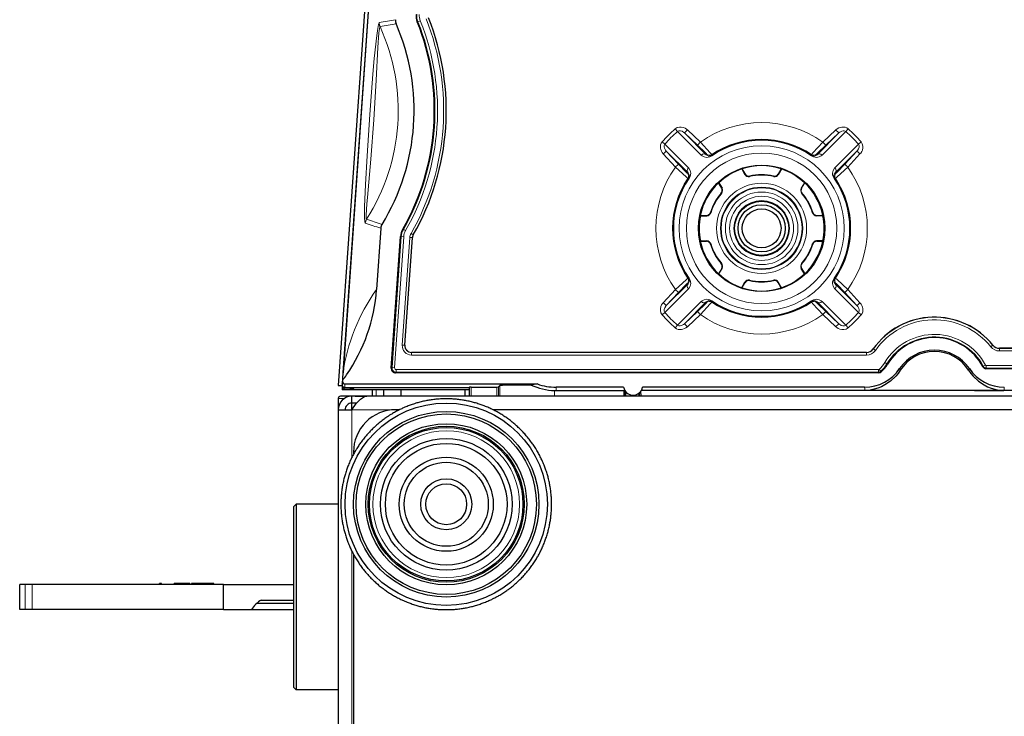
# Model space of a CAD drawing. Extents: x -37 to 413, y -59 to 570.
# Tile 4 of 8: x -37 to 80, y 402 to 485. Entities that reach past the tile are written whole.
import ezdxf

# ---------------------------------------------------------------- set-up
doc = ezdxf.new("R2010")
doc.units = 0

msp = doc.modelspace()

# ---------------------------------------------------------------- linework, layer by layer
at = {"color": 7, "lineweight": 30}
for p, q in [((5.670746, 498.645081), (1.757309, 442.679474)), ((5.670624, 498.62442), (1.758636, 442.679382)), ((4.598282, 489.91449), (1.189346, 441.164215)), ((49.091248, 466.871704), (49.069794, 466.848724)), ((49.069794, 466.848724), (49.44191, 466.205444)), ((49.091248, 466.871704), (49.456268, 466.238464)), ((53.751663, 466.871704), (53.386642, 466.238464)), ((53.773117, 466.848724), (53.401016, 466.205444)), ((53.751663, 466.871704), (53.773117, 466.848724)), ((46.313416, 465.213654), (46.343597, 465.221436)), ((46.689865, 464.561615), (46.313416, 465.213654)), ((46.343597, 465.221436), (46.72525, 464.558167)), ((56.499313, 465.221436), (56.117661, 464.558167)), ((56.153046, 464.561615), (56.52951, 465.213654)), ((56.52951, 465.213654), (56.499313, 465.221436)), ((44.145996, 461.341492), (44.155075, 461.311462)), ((44.145996, 461.341492), (44.879135, 461.341492)), ((44.155075, 461.311462), (44.900497, 461.312561)), ((58.687836, 461.311462), (57.942413, 461.312561)), ((57.963776, 461.341492), (58.69693, 461.341492)), ((58.69693, 461.341492), (58.687836, 461.311462)), ((6.247025, 459.824951), (5.740143, 452.576202)), ((7.491562, 443.21698), (8.585022, 458.854462)), ((9.103943, 445.955139), (9.99556, 458.705963)), ((44.145996, 458.282013), (44.155075, 458.312073)), ((44.145996, 458.282013), (44.879135, 458.282013)), ((44.155075, 458.312073), (44.900497, 458.310944)), ((58.687836, 458.312073), (57.942413, 458.310944)), ((57.963776, 458.282013), (58.69693, 458.282013)), ((58.69693, 458.282013), (58.687836, 458.312073)), ((46.689865, 455.06192), (46.313416, 454.409882)), ((46.313416, 454.409882), (46.343597, 454.402069)), ((46.343597, 454.402069), (46.72525, 455.065369)), ((56.499313, 454.402069), (56.117661, 455.065369)), ((56.153046, 455.06192), (56.52951, 454.409882)), ((56.52951, 454.409882), (56.499313, 454.402069)), ((49.069794, 452.77478), (49.44191, 453.41806)), ((49.091248, 452.751831), (49.456268, 453.38504)), ((53.751663, 452.751831), (53.386642, 453.38504)), ((53.773117, 452.77478), (53.401016, 453.41806)), ((49.091248, 452.751831), (49.069794, 452.77478)), ((53.751663, 452.751831), (53.773117, 452.77478)), ((24.45903, 445.099579), (9.90184, 445.099579)), ((24.490982, 445.099579), (24.45903, 445.099579)), ((63.843872, 445.099579), (24.490982, 445.099579)), ((332.708954, 445.583313), (79.63839, 445.583313)), ((334.322937, 443.165833), (78.024445, 443.165833)), ((1.757309, 442.679474), (1.659683, 441.283264)), ((65.332962, 442.682129), (7.990326, 442.682129)), ((1.189346, 441.164215), (1.654373, 441.164215)), ((1.660446, 441.27533), (1.653015, 441.169067)), ((1.656738, 441.096558), (1.666473, 440.817566)), ((1.659103, 441.275024), (1.658981, 441.273071)), ((1.659546, 441.281311), (1.659134, 441.275421)), ((1.666473, 440.817566), (1.671829, 440.664215)), ((16.711929, 440.664215), (1.671829, 440.664215)), ((2.575073, 440.848907), (1.951569, 440.848907)), ((1.958405, 440.954468), (3.165421, 440.954468)), ((1.99324, 441.364166), (4.956146, 441.364166)), ((3.101425, 440.954468), (3.078629, 440.88327)), ((3.165421, 440.954468), (3.360016, 440.921783)), ((3.360138, 440.921753), (16.711945, 440.921753)), ((4.956146, 441.364166), (24.818176, 441.364166)), ((5.20369, 440.664185), (5.20369, 439.897247)), ((6.604584, 439.896942), (6.604584, 440.663971)), ((8.604584, 440.663971), (8.604584, 439.896912)), ((16.204361, 440.663879), (16.204361, 439.896851)), ((16.711945, 440.971924), (16.76088, 440.996399)), ((16.711945, 440.971924), (16.711945, 439.897217)), ((16.960846, 440.998108), (16.76088, 440.996399)), ((16.960846, 440.998108), (20.001678, 440.998108)), ((20.001678, 440.998108), (20.201187, 440.999756)), ((20.20166, 440.999847), (20.378418, 441.176605)), ((26.833466, 440.583557), (27.03392, 440.580688)), ((35.042343, 440.974854), (27.03392, 440.974854)), ((27.03392, 440.580688), (35.072113, 440.582031)), ((35.072113, 440.582031), (35.191513, 440.582703)), ((63.638321, 440.974854), (37.305176, 440.974854)), ((76.66391, 440.592529), (63.692703, 440.592529)), ((76.66391, 440.592529), (80.1548, 440.592529)), ((1.204346, 439.647247), (1.204346, 438.335114)), ((2.803894, 439.897247), (1.45874, 439.897247)), ((2.804337, 439.097229), (2.804337, 439.897247)), ((14.604324, 439.897247), (2.804337, 439.897247)), ((3.184952, 439.897003), (3.20433, 439.897247)), ((3.20433, 439.897247), (4.584122, 439.897247)), ((407.824097, 439.897247), (4.584564, 439.897247)), ((1.20433, 438.297241), (2.804337, 438.297241)), ((1.20433, 438.297241), (1.20433, -2.502758)), ((3.397736, 439.097229), (2.804337, 439.097229)), ((2.814331, 439.050323), (2.814331, 439.096771)), ((2.814331, 438.311951), (2.814331, 439.050323)), ((8.453903, 438.297211), (8.004578, 438.297211)), ((206.204575, 438.297211), (19.555237, 438.297211)), ((3.004578, 433.297211), (3.004578, 433.034393)), ((-4.095642, 426.797241), (-3.795639, 427.097229)), ((-4.095642, 426.797241), (-4.095642, 421.227081)), ((-3.795639, 427.097229), (-3.795639, 421.370911)), ((1.204361, 427.097229), (-3.795639, 427.097229)), ((-4.095642, 421.227081), (-4.095642, 405.397247)), ((-3.795639, 421.370911), (-3.795639, 405.097229)), ((3.004578, 421.160034), (3.004578, 248.554077)), ((-35.936783, 417.597229), (-36.595642, 417.597229)), ((-36.595642, 414.597229), (-36.595642, 417.597229)), ((-35.109222, 417.597229), (-35.936783, 417.597229)), ((-12.426041, 417.597229), (-35.109222, 417.597229)), ((-21.517822, 417.597229), (-28.072357, 417.597229)), ((-20.020645, 417.597229), (-20.020645, 417.697235)), ((-19.770645, 417.697235), (-20.020645, 417.697235)), ((-19.770645, 417.597229), (-20.020645, 417.597229)), ((-19.770645, 417.597229), (-19.770645, 417.697235)), ((-18.259125, 417.597229), (-18.259125, 417.697235)), ((-17.589111, 417.697235), (-18.259125, 417.697235)), ((-17.589111, 417.597229), (-18.259125, 417.597229)), ((-17.589111, 417.697235), (-17.708847, 417.697235)), ((-17.589111, 417.597229), (-17.589111, 417.697235)), ((-17.411118, 417.697235), (-17.589111, 417.697235)), ((-17.411118, 417.597229), (-17.589111, 417.597229)), ((-17.401031, 417.697235), (-17.411423, 417.697235)), ((-17.411118, 417.597229), (-17.411118, 417.697235)), ((-17.401031, 417.597229), (-17.411118, 417.597229)), ((-17.401031, 417.597229), (-17.401031, 417.697235)), ((-17.302032, 417.697235), (-17.40097, 417.697235)), ((-17.302032, 417.597229), (-17.40097, 417.597229)), ((-17.302032, 417.597229), (-17.302032, 417.697235)), ((-17.167267, 417.697235), (-17.301956, 417.697235)), ((-17.167267, 417.597229), (-17.301956, 417.597229)), ((-17.167267, 417.597229), (-17.167267, 417.697235)), ((-16.947144, 417.697235), (-17.166977, 417.697235)), ((-16.947144, 417.597229), (-17.166977, 417.597229)), ((-16.629623, 417.697235), (-16.947021, 417.697235)), ((-16.629623, 417.597229), (-16.947021, 417.597229)), ((-16.629623, 417.597229), (-16.629623, 417.697235)), ((-16.407654, 417.697235), (-16.629623, 417.697235)), ((-16.407654, 417.597229), (-16.629623, 417.597229)), ((-16.407654, 417.597229), (-16.407654, 417.697235)), ((-16.217422, 417.597229), (-16.217422, 417.697235)), ((-15.06102, 417.697235), (-16.217422, 417.697235)), ((-15.06102, 417.597229), (-16.217422, 417.597229)), ((-15.06102, 417.597229), (-15.06102, 417.697235)), ((-14.934311, 417.697235), (-15.06102, 417.697235)), ((-14.934311, 417.597229), (-15.06102, 417.597229)), ((-14.934311, 417.597229), (-14.934311, 417.697235)), ((-13.945358, 417.697235), (-14.934311, 417.697235)), ((-13.945358, 417.597229), (-14.934311, 417.597229)), ((-14.318436, 417.697235), (-14.549896, 417.697235)), ((-13.945358, 417.597229), (-13.945358, 417.697235)), ((-13.633347, 417.697235), (-13.945358, 417.697235)), ((-13.633347, 417.597229), (-13.945358, 417.597229)), ((-13.633347, 417.597229), (-13.633347, 417.697235)), ((-13.565704, 417.697235), (-13.633347, 417.697235)), ((-13.565704, 417.597229), (-13.633347, 417.597229)), ((-13.565704, 417.597229), (-13.565704, 417.697235)), ((-12.426041, 417.597229), (-4.095642, 417.597229)), ((-12.426041, 414.597229), (-12.426041, 417.597229)), ((-8.441635, 415.38208), (-4.095642, 415.38208)), ((-7.930496, 415.732849), (-4.095642, 415.732849)), ((-35.936783, 414.597229), (-36.595642, 414.597229)), ((-35.109222, 414.597229), (-35.936783, 414.597229)), ((-12.426041, 414.597229), (-35.109222, 414.597229)), ((-12.426041, 414.597229), (-9.095642, 414.597229)), ((-9.095642, 414.597229), (-4.095642, 414.597229)), ((-4.095642, 405.397247), (-3.795639, 405.097229)), ((1.204361, 405.097229), (-3.795639, 405.097229))]:
    msp.add_line(p, q, dxfattribs=at)
at = {"color": 7, "lineweight": 15}
for p, q in [((10.644516, 484.314392), (10.564804, 484.30072)), ((10.64473, 484.314423), (10.925278, 484.424469)), ((41.159195, 471.606018), (41.437744, 471.285889)), ((44.234665, 468.503357), (41.437744, 471.285889)), ((42.264786, 471.123047), (43.807983, 469.669281)), ((44.853378, 468.533539), (42.264786, 471.123047)), ((42.606689, 471.479889), (44.149811, 470.026062)), ((57.989532, 468.533539), (60.578125, 471.123047)), ((58.608246, 468.503357), (61.405167, 471.285889)), ((60.236221, 471.479889), (58.6931, 470.026062)), ((60.578125, 471.123047), (59.034927, 469.669281)), ((61.683731, 471.606018), (61.405167, 471.285889)), ((39.627197, 470.074036), (39.947342, 469.795471)), ((42.729874, 466.998535), (39.947327, 469.795471)), ((60.113052, 466.998535), (62.895584, 469.795471)), ((63.215729, 470.074036), (62.895584, 469.795471)), ((39.753326, 468.626526), (41.207169, 467.083405)), ((40.110184, 468.968445), (41.563934, 467.425232)), ((42.699677, 466.379852), (40.110184, 468.968445)), ((44.853378, 468.533539), (44.894104, 468.613129)), ((45.467682, 468.462006), (45.515701, 468.560883)), ((45.467896, 468.4617), (45.505646, 468.40683)), ((45.51535, 468.560822), (45.509598, 468.564545)), ((57.375244, 468.462006), (57.327209, 468.560883)), ((57.327576, 468.560822), (57.333313, 468.564545)), ((57.375031, 468.4617), (57.337265, 468.40683)), ((57.989532, 468.533539), (57.948822, 468.613129)), ((60.143234, 466.379852), (62.732727, 468.968445)), ((62.732727, 468.968445), (61.278976, 467.425232)), ((63.0896, 468.626526), (61.635757, 467.083405)), ((42.699677, 466.379852), (42.620087, 466.339111)), ((49.44191, 466.205444), (49.456268, 466.238464)), ((53.401016, 466.205444), (53.386642, 466.238464)), ((60.143234, 466.379852), (60.222839, 466.339111)), ((42.672379, 465.717865), (42.668671, 465.723602)), ((42.77121, 465.765533), (42.672333, 465.717529)), ((42.82637, 465.72757), (42.77121, 465.765533)), ((49.988617, 465.968872), (50.001205, 466.000885)), ((52.854309, 465.968872), (52.841721, 466.000885)), ((60.016541, 465.72757), (60.071701, 465.765533)), ((60.071701, 465.765533), (60.170593, 465.717529)), ((60.170532, 465.717865), (60.17424, 465.723602)), ((46.667587, 463.978729), (46.633835, 463.983246)), ((46.72525, 464.558167), (46.689865, 464.561615)), ((56.117661, 464.558167), (56.153046, 464.561615)), ((56.175339, 463.978729), (56.209076, 463.983246)), ((45.378006, 461.666382), (45.356613, 461.693298)), ((57.464905, 461.666382), (57.486298, 461.693298)), ((44.900497, 461.312561), (44.879135, 461.341492)), ((57.942413, 461.312561), (57.963776, 461.341492)), ((8.921951, 459.685547), (8.845291, 459.710083)), ((8.922134, 459.685486), (9.184875, 459.536469)), ((9.829086, 459.199585), (10.086899, 459.05072)), ((10.086899, 459.05072), (10.098984, 459.046997)), ((7.576309, 443.29599), (8.662277, 458.830994)), ((7.878006, 443.276001), (8.964157, 458.81015)), ((8.662277, 458.830994), (8.585022, 458.854462)), ((8.662491, 458.830963), (8.964157, 458.81012)), ((8.793961, 445.964478), (9.686813, 458.730652)), ((9.090698, 445.94278), (9.983429, 458.709656)), ((9.686813, 458.730621), (9.98317, 458.709686)), ((9.983429, 458.709656), (9.99556, 458.705963)), ((44.900497, 458.310944), (44.879135, 458.282013)), ((45.378006, 457.957123), (45.356613, 457.930206)), ((57.464905, 457.957123), (57.486298, 457.930206)), ((57.942413, 458.310944), (57.963776, 458.282013)), ((46.667587, 455.644775), (46.633835, 455.640289)), ((56.175339, 455.644775), (56.209076, 455.640289)), ((46.72525, 455.065369), (46.689865, 455.06192)), ((56.117661, 455.065369), (56.153046, 455.06192)), ((42.699677, 453.243683), (40.110184, 450.65509)), ((42.699677, 453.243683), (42.620087, 453.284393)), ((42.672379, 453.90564), (42.668671, 453.899902)), ((42.77121, 453.857971), (42.672333, 453.906006)), ((42.82637, 453.895935), (42.77121, 453.857971)), ((49.44191, 453.41806), (49.456268, 453.38504)), ((49.988617, 453.654663), (50.001205, 453.62262)), ((52.854309, 453.654663), (52.841721, 453.62262)), ((53.401016, 453.41806), (53.386642, 453.38504)), ((60.016541, 453.895935), (60.071701, 453.857971)), ((60.071701, 453.857971), (60.170593, 453.906006)), ((60.143234, 453.243683), (60.222839, 453.284393)), ((60.143234, 453.243683), (62.732727, 450.65509)), ((60.170532, 453.90564), (60.17424, 453.899902)), ((39.753326, 450.996979), (41.207169, 452.5401)), ((42.729874, 452.624969), (39.947327, 449.828033)), ((40.110184, 450.65509), (41.563934, 452.198273)), ((60.113052, 452.624969), (62.895584, 449.828033)), ((62.732727, 450.65509), (61.278976, 452.198273)), ((63.0896, 450.996979), (61.635757, 452.5401)), ((44.234665, 451.120148), (41.437744, 448.337616)), ((44.853378, 451.089966), (42.264786, 448.500488)), ((44.853378, 451.089966), (44.894104, 451.010376)), ((45.467682, 451.161499), (45.515701, 451.062622)), ((45.467896, 451.161835), (45.505646, 451.216675)), ((45.515335, 451.062683), (45.509598, 451.05899)), ((57.375244, 451.161499), (57.327209, 451.062622)), ((57.327576, 451.062683), (57.333313, 451.05899)), ((57.375031, 451.161835), (57.337265, 451.216675)), ((57.989532, 451.089966), (57.948822, 451.010376)), ((57.989532, 451.089966), (60.578125, 448.500488)), ((58.608246, 451.120148), (61.405167, 448.337616)), ((39.627197, 449.5495), (39.947327, 449.828033)), ((42.264786, 448.500488), (43.807983, 449.954224)), ((60.578125, 448.500488), (59.034927, 449.954224)), ((63.215714, 449.5495), (62.895584, 449.828033)), ((42.606689, 448.143616), (44.149811, 449.597473)), ((60.236221, 448.143616), (58.6931, 449.597473)), ((41.159195, 448.017487), (41.437744, 448.337646)), ((61.683716, 448.017487), (61.405167, 448.337616)), ((8.793961, 445.964478), (9.090439, 445.94281)), ((9.090698, 445.94278), (9.103943, 445.955139)), ((9.888626, 445.08725), (9.90184, 445.099579)), ((9.888626, 445.08725), (23.919388, 445.08725)), ((9.890991, 444.788177), (9.888626, 445.086975)), ((23.919312, 445.08725), (24.45903, 445.08725)), ((24.45903, 445.08725), (63.85025, 445.087219)), ((63.85025, 445.087219), (63.843872, 445.099579)), ((63.848633, 444.789307), (63.850235, 445.086975)), ((64.666473, 445.509674), (64.659714, 445.521484)), ((64.909592, 445.338379), (64.666489, 445.509674)), ((78.616959, 445.757935), (78.853088, 445.944641)), ((78.853088, 445.944641), (78.859344, 445.956482)), ((79.630196, 445.272217), (79.632431, 445.570709)), ((79.630196, 445.272217), (332.71228, 445.271179)), ((79.632484, 445.570984), (79.63839, 445.583313)), ((79.632484, 445.570984), (332.714844, 445.570984)), ((9.890976, 444.788269), (23.921646, 444.788544)), ((23.921585, 444.788513), (24.461273, 444.788513)), ((24.461288, 444.788574), (63.848618, 444.789276)), ((66.288361, 443.737152), (66.029099, 443.892609)), ((7.491562, 443.21698), (7.576309, 443.29599)), ((7.576508, 443.296021), (7.878006, 443.276001)), ((7.990326, 442.682129), (8.075058, 442.761139)), ((20.758118, 442.760254), (8.075058, 442.761139)), ((8.075104, 442.761353), (8.077499, 443.062073)), ((20.760376, 443.061523), (8.077499, 443.062073)), ((65.303452, 442.759247), (20.758057, 442.760254)), ((65.301773, 443.061249), (20.760345, 443.061523)), ((65.303406, 442.75946), (65.301773, 443.061249)), ((65.303452, 442.759247), (65.332962, 442.682129)), ((65.571594, 442.862732), (65.368835, 443.087097)), ((65.571732, 442.862579), (65.598709, 442.783142)), ((66.354752, 443.69751), (66.288513, 443.73703)), ((67.780685, 443.17572), (67.874435, 442.992798)), ((75.973068, 442.992798), (76.066818, 443.17572)), ((77.718201, 443.455994), (77.669968, 443.380524)), ((77.718369, 443.456116), (77.980881, 443.598114)), ((78.071426, 443.243713), (78.024445, 443.165833)), ((334.26181, 443.563049), (78.069183, 443.545044)), ((78.071365, 443.243896), (78.069183, 443.545044)), ((334.264435, 443.262909), (78.071426, 443.243713)), ((1.665604, 441.325134), (1.659683, 441.283264)), ((1.680679, 441.020691), (1.666473, 440.817566)), ((1.958405, 440.954468), (1.958817, 440.960449)), ((2.575073, 440.848907), (2.582458, 440.954468)), ((3.078629, 440.88327), (3.083603, 440.954468)), ((3.360016, 440.921783), (16.711945, 440.921783)), ((5.70369, 440.664185), (5.70369, 439.897247)), ((16.76088, 440.996399), (16.76088, 439.897217)), ((16.960846, 440.998108), (16.960846, 439.897217)), ((20.001678, 440.998108), (20.001678, 439.897217)), ((20.20166, 440.999847), (20.20166, 439.897217)), ((20.378418, 441.176605), (20.378357, 439.897186)), ((26.833466, 440.583557), (26.834045, 439.897217)), ((27.03392, 440.974854), (27.03392, 440.580688)), ((35.072113, 440.582031), (35.062332, 439.897247)), ((35.196701, 440.57428), (35.191864, 439.897247)), ((35.323059, 440.406952), (35.323059, 439.897217)), ((36.989822, 439.896576), (36.985962, 440.366638)), ((37.110718, 439.89679), (37.1008, 440.500275)), ((1.945831, 439.647247), (1.204346, 439.647247)), ((36.870483, 440.265869), (36.870483, 439.897217)), ((8.453918, 438.297241), (2.804337, 438.297241)), ((2.804337, 438.297241), (2.804337, 432.6474)), ((392.853912, 438.297241), (19.555222, 438.297241)), ((2.804337, 421.547028), (2.804337, 43.247425)), ((-35.936783, 417.597229), (-35.936783, 414.597229)), ((-35.109222, 417.597229), (-35.109222, 414.597229)), ((-16.947144, 417.597229), (-16.947144, 417.697235))]:
    msp.add_line(p, q, dxfattribs=at)
for points in [[(6.063736, 484.211975), (6.058151, 484.209961), (6.046585, 484.19989), (6.0345, 484.181824), (5.967697, 483.976166), (5.878296, 483.509918), (5.75946, 482.669403), (5.473267, 479.96701), (5.307953, 478.086182), (4.941177, 473.314148), (4.611984, 468.409332), (4.42038, 465.00177), (4.320724, 462.377899)], [(6.151093, 483.728821), (6.145889, 483.726898), (6.135406, 483.716248), (6.124863, 483.696533), (6.072662, 483.474182), (6.014969, 483.000153), (5.89212, 481.244049), (5.703445, 477.377594), (5.435425, 472.690613), (5.0625, 467.993011), (4.649414, 463.45752), (4.588455, 462.705688)], [(41.159195, 471.606018), (41.392288, 471.751282), (41.682938, 471.822693), (41.890732, 471.819977), (42.134155, 471.765747), (42.330856, 471.67981), (42.494583, 471.574463), (42.606689, 471.479889)], [(41.437744, 471.285889), (41.58931, 471.361725), (41.796722, 471.3685), (41.979385, 471.314636), (42.195892, 471.183228), (42.264786, 471.123047)], [(60.236221, 471.479889), (60.394989, 471.608063), (60.567459, 471.70813), (60.754654, 471.780212), (60.916763, 471.815491), (61.12883, 471.824921), (61.314362, 471.796906), (61.514771, 471.721039), (61.683731, 471.606018)], [(60.578125, 471.123047), (60.694107, 471.218689), (60.920822, 471.336975), (61.09053, 471.373718), (61.227463, 471.367401), (61.405167, 471.285889)], [(39.753326, 468.626526), (39.625153, 468.785309), (39.52507, 468.957764), (39.453018, 469.144958), (39.417725, 469.307068), (39.40831, 469.519135), (39.436325, 469.704651), (39.512192, 469.90506), (39.627197, 470.074036)], [(40.110184, 468.968445), (40.014542, 469.084412), (39.896255, 469.311127), (39.859497, 469.480835), (39.865814, 469.617767), (39.947342, 469.795471)], [(44.894104, 468.613129), (44.868744, 468.6427), (44.754227, 468.760162), (43.807983, 469.669281)], [(45.509598, 468.564545), (45.477036, 468.605072), (45.334534, 468.766174), (44.149811, 470.026062)], [(57.333313, 468.564545), (57.365891, 468.605072), (57.508331, 468.766113), (58.6931, 470.026062)], [(57.948822, 468.613129), (57.974182, 468.642731), (58.088638, 468.760101), (59.034927, 469.669281)], [(62.895584, 469.795471), (62.971405, 469.643921), (62.978195, 469.436493), (62.924347, 469.253845), (62.792923, 469.037323), (62.732727, 468.968445)], [(63.215714, 470.074036), (63.360962, 469.840942), (63.432388, 469.550293), (63.429688, 469.342499), (63.375443, 469.09906), (63.28952, 468.902374), (63.184174, 468.738647), (63.0896, 468.626526)], [(45.505646, 468.40683), (45.25679, 468.280029), (45.064133, 468.232544), (44.898392, 468.222198), (44.60054, 468.275208), (44.368195, 468.392548), (44.234665, 468.503326)], [(57.337265, 468.40683), (57.586121, 468.280029), (57.778778, 468.232544), (57.944519, 468.222198), (58.242386, 468.275208), (58.474716, 468.392548), (58.608246, 468.503326)], [(42.620087, 466.339111), (42.5905, 466.364471), (42.473099, 466.478943), (41.563934, 467.425232)], [(60.222839, 466.339111), (60.252411, 466.364471), (60.369858, 466.479004), (61.278976, 467.425232)], [(42.668671, 465.723602), (42.628143, 465.756195), (42.467102, 465.898621), (41.207169, 467.083405)], [(42.82637, 465.72757), (42.953186, 465.97644), (43.000656, 466.169098), (43.011017, 466.334778), (42.988754, 466.522919), (42.939117, 466.682739), (42.781891, 466.941864), (42.729874, 466.998535)], [(60.016541, 465.72757), (59.889725, 465.97644), (59.842255, 466.169098), (59.831894, 466.334778), (59.854172, 466.522919), (59.903793, 466.682739), (60.06102, 466.941864), (60.113037, 466.998535)], [(60.17424, 465.723602), (60.214767, 465.756195), (60.37587, 465.898682), (61.635757, 467.083405)], [(4.588455, 462.705688), (4.512665, 461.384644), (4.522079, 460.983429), (4.533646, 460.92276), (4.541046, 460.903931), (4.5495, 460.893066), (4.554108, 460.890656)], [(4.320724, 462.377899), (4.315857, 461.087524), (4.347809, 460.5867), (4.375473, 460.458679), (4.391647, 460.430145), (4.400375, 460.424347)], [(42.668671, 453.899902), (42.628143, 453.86734), (42.467041, 453.724823), (41.207169, 452.5401)], [(42.620087, 453.284393), (42.590515, 453.259033), (42.473068, 453.144531), (41.563934, 452.198273)], [(42.82637, 453.895935), (42.953186, 453.647095), (43.000656, 453.454407), (43.011017, 453.288727), (42.988754, 453.100616), (42.939117, 452.940765), (42.781891, 452.681671), (42.729874, 452.624969)], [(60.016541, 453.895935), (59.889725, 453.647095), (59.842255, 453.454407), (59.831894, 453.288727), (59.854172, 453.100616), (59.903793, 452.940765), (60.06102, 452.681671), (60.113037, 452.624969)], [(60.17424, 453.899902), (60.214783, 453.86731), (60.375809, 453.724884), (61.635757, 452.5401)], [(60.222839, 453.284393), (60.252411, 453.259033), (60.369812, 453.144562), (61.278992, 452.198273)], [(39.627197, 449.5495), (39.481949, 449.782593), (39.410522, 450.073242), (39.413239, 450.281036), (39.467468, 450.524445), (39.553406, 450.721161), (39.658752, 450.884888), (39.753326, 450.996979)], [(44.894104, 451.010376), (44.868744, 450.980804), (44.754272, 450.863403), (43.807983, 449.954224)], [(45.509598, 451.05899), (45.47702, 451.018433), (45.334595, 450.857391), (44.149811, 449.597473)], [(45.505646, 451.216675), (45.25679, 451.343475), (45.064133, 451.390961), (44.898392, 451.401337), (44.60054, 451.348297), (44.368195, 451.230957), (44.234665, 451.120178)], [(57.333313, 451.05899), (57.365891, 451.018463), (57.508377, 450.85733), (58.6931, 449.597473)], [(57.337265, 451.216675), (57.586121, 451.343475), (57.778778, 451.390961), (57.944519, 451.401337), (58.242386, 451.348297), (58.474716, 451.230957), (58.608246, 451.120178)], [(57.948822, 451.010376), (57.974167, 450.980804), (58.088684, 450.863373), (59.034927, 449.954224)], [(63.0896, 450.996979), (63.217773, 450.838226), (63.317841, 450.665741), (63.389893, 450.478546), (63.425186, 450.316467), (63.434601, 450.10437), (63.406601, 449.918854), (63.330719, 449.718445), (63.215714, 449.5495)], [(39.947342, 449.828033), (39.871506, 449.979614), (39.864731, 450.187012), (39.918579, 450.36969), (40.050003, 450.586182), (40.110184, 450.65509)], [(62.732727, 450.65509), (62.828384, 450.539124), (62.946671, 450.312378), (62.983414, 450.14267), (62.977097, 450.005737), (62.895584, 449.828033)], [(42.606689, 448.143616), (42.447922, 448.015442), (42.275452, 447.915375), (42.088257, 447.843323), (41.926163, 447.808014), (41.714081, 447.798615), (41.528564, 447.826599), (41.328156, 447.902496), (41.159195, 448.017487)], [(42.264786, 448.500488), (42.148819, 448.404846), (41.922089, 448.28656), (41.752396, 448.249786), (41.615448, 448.256104), (41.437744, 448.337646)], [(61.683731, 448.017487), (61.450623, 447.872253), (61.159973, 447.800812), (60.952179, 447.803528), (60.708755, 447.857758), (60.51207, 447.943695), (60.348328, 448.049042), (60.236221, 448.143616)], [(61.405167, 448.337646), (61.253601, 448.26181), (61.046188, 448.255035), (60.863525, 448.308868), (60.647018, 448.440308), (60.578125, 448.500488)]]:
    msp.add_lwpolyline(points, dxfattribs=at)
at = {"color": 7, "lineweight": 30}
for points in [[(67.874451, 442.992798), (67.615295, 442.618408), (67.333389, 442.277924), (66.71521, 441.696045), (66.042114, 441.240723), (65.626373, 441.029358), (65.19754, 440.858398), (64.754929, 440.727448), (64.287399, 440.636414), (63.692703, 440.592529)], [(75.973068, 442.992798), (76.232208, 442.618408), (76.51413, 442.277924), (77.132294, 441.696045), (77.805389, 441.240723), (78.221146, 441.029358), (78.649963, 440.858398), (79.09259, 440.727448), (79.560104, 440.636414), (80.1548, 440.592529)], [(24.080002, 441.227295), (20.686691, 441.193359), (20.416687, 441.182281), (20.383942, 441.178497), (20.379456, 441.177216), (20.378418, 441.176605)], [(2.804337, 438.297241), (3.33905, 439.024445), (3.620377, 439.352264), (3.839081, 439.563385), (4.065063, 439.732056), (4.321686, 439.854401), (4.584564, 439.897247)]]:
    msp.add_lwpolyline(points, dxfattribs=at)
at = {"color": 7, "lineweight": 15}
for centre, radius in [((51.421463, 459.811768), 9.788679), ((51.421463, 459.811768), 8.922654), ((51.421463, 459.811768), 5.339708), ((51.421463, 459.811768), 4.883305), ((51.421463, 459.811768), 4.804325), ((51.421463, 459.811768), 4.304344), ((51.421463, 459.811768), 3.795656), ((51.421463, 459.811768), 3.295675), ((14.004578, 427.097229), 8.703852)]:
    msp.add_circle(centre, radius, dxfattribs=at)
at = {"color": 7, "lineweight": 30}
for centre, radius in [((51.421463, 459.811768), 7.5), ((51.421463, 459.811768), 3.208368), ((51.421463, 459.811768), 2.79995), ((51.421463, 459.811768), 2.3), ((14.004578, 427.097229), 12), ((14.004578, 427.097229), 11), ((14.004578, 427.097229), 10.7), ((14.004578, 427.097229), 9.55), ((14.004578, 427.097229), 9.25), ((14.004578, 427.097229), 9.1), ((14.004578, 427.097229), 7.807051), ((14.004578, 427.097229), 7.213933), ((14.004578, 427.097229), 5.582068), ((14.004578, 427.097229), 4.983998), ((14.004578, 427.097229), 3.024181), ((14.004578, 427.097229), 2.422575)]:
    msp.add_circle(centre, radius, dxfattribs=at)
at = {"color": 7, "lineweight": 15}
for centre, radius, start, end in [((-15.684372, 473.780762), 29.68388, 330.249076, 21.751), ((12.501511, 485.05722), 2.000041, 175.998347, 201.802082), ((12.503632, 485.055847), 1.69995, 175.999112, 201.803393), ((-15.684311, 473.780762), 23.99476, 327.506458, 24.493675), ((7.063904, 484.143311), 1.002521, 176.071977, 204.42176), ((44.21579, 273.050781), 214.58014, 99.723159, 100.241564), ((42.347229, 293.755951), 193.390406, 100.213512, 100.787453), ((-15.687714, 473.781464), 28.360714, 330.196804, 21.801457), ((-15.68132, 473.780151), 28.656775, 330.195346, 21.804513), ((-15.677612, 473.779419), 29.379628, 330.247378, 21.754281), ((51.421463, 459.811768), 12.538288, 54.552622, 125.44738), ((51.421463, 459.811768), 15.633901, 131.026729, 138.973258), ((51.421463, 459.811768), 15.209537, 131.026729, 138.973258), ((29.234161, 483.89447), 18.246349, 315.576935, 317.127524), ((73.608765, 483.89447), 18.246349, 222.872478, 224.423067), ((51.421463, 459.811768), 15.209537, 41.026747, 48.973273), ((51.421463, 459.811768), 15.633901, 41.026747, 48.973273), ((30.712982, 482.502808), 18.335778, 315.579178, 317.121831), ((51.421463, 459.811768), 10.501156, 55.461198, 124.538801), ((51.421463, 459.811768), 10.434187, 55.461198, 124.538801), ((51.421463, 459.811768), 10.555816, 55.98023, 124.019775), ((72.132446, 482.505096), 18.339181, 222.878106, 224.420472), ((27.338776, 481.999084), 18.246352, 312.872388, 314.422978), ((45.202499, 468.849091), 0.469705, 222.107742, 304.413311), ((45.232147, 468.974121), 0.494642, 226.879695, 304.113644), ((45.23764, 468.975342), 0.499153, 226.515537, 303.858444), ((57.605286, 468.975342), 0.499153, 236.141582, 313.484458), ((57.610764, 468.974121), 0.494642, 235.886351, 313.120303), ((57.640411, 468.849091), 0.469705, 235.586684, 317.892263), ((75.50415, 481.999084), 18.246352, 225.577028, 227.127617), ((28.728134, 480.522766), 18.339185, 312.878023, 314.420385), ((74.112488, 480.520264), 18.335782, 225.579268, 227.121921), ((51.421463, 459.811768), 12.538288, 144.552607, 215.447393), ((42.257874, 465.995575), 0.499153, 326.141577, 43.484369), ((42.259094, 466.001068), 0.494642, 325.88635, 43.12022), ((42.384125, 466.030701), 0.469705, 325.586679, 47.892166), ((60.458786, 466.030701), 0.469705, 132.107839, 214.413316), ((60.585037, 465.995575), 0.499153, 136.515619, 213.858445), ((60.583832, 466.001068), 0.494642, 136.879778, 214.113648), ((51.421463, 459.811768), 12.538288, 324.552602, 35.447394), ((51.421463, 459.811768), 10.555816, 145.980226, 214.019774), ((51.421463, 459.811768), 10.501156, 145.461186, 214.538814), ((51.421463, 459.811768), 10.434187, 145.461186, 214.538814), ((51.421463, 459.811768), 10.434187, 325.461192, 34.538808), ((51.421463, 459.811768), 10.501156, 325.461192, 34.538808), ((51.421463, 459.811768), 10.555816, 325.980221, 34.019779), ((5.40036, 460.35318), 1.00252, 147.578367, 175.928174), ((71.567673, 664.218079), 214.577076, 251.75857, 252.276982), ((66.843369, 643.997437), 193.411581, 251.212722, 251.786595), ((10.657471, 458.691467), 2.000064, 150.196707, 176.000315), ((10.659943, 458.691528), 1.699927, 150.195696, 175.999795), ((10.783752, 458.6539), 1.099609, 150.247865, 175.999058), ((10.781097, 458.6539), 0.799626, 150.245584, 176.001202), ((42.257874, 453.62793), 0.499153, 316.515621, 33.85845), ((42.259094, 453.622437), 0.494642, 316.87978, 34.11365), ((42.384125, 453.592804), 0.469705, 312.107834, 34.413321), ((60.458786, 453.592804), 0.469705, 145.586684, 227.892161), ((60.585037, 453.62793), 0.499153, 146.141583, 223.484367), ((60.583832, 453.622437), 0.494642, 145.886352, 223.120222), ((28.730453, 439.103241), 18.335786, 45.579328, 47.121977), ((74.114792, 439.100739), 18.339185, 132.878024, 134.42039), ((27.338776, 437.62442), 18.246352, 45.577026, 47.127612), ((45.202499, 450.774445), 0.469705, 55.586689, 137.892258), ((45.232147, 450.649384), 0.494642, 55.886356, 133.120305), ((45.23764, 450.648163), 0.499153, 56.141583, 133.484463), ((51.421463, 459.811768), 10.501156, 235.461199, 304.538802), ((51.421463, 459.811768), 10.434187, 235.461199, 304.538802), ((51.421463, 459.811768), 10.555816, 235.980225, 304.01977), ((57.605286, 450.648163), 0.499153, 46.515531, 123.858446), ((57.610764, 450.649384), 0.494642, 46.879697, 124.113649), ((57.640411, 450.774445), 0.469705, 42.107737, 124.413316), ((75.50415, 437.62442), 18.246352, 132.872383, 134.422972), ((51.421463, 459.811768), 15.209537, 221.026742, 228.973271), ((30.710464, 437.118408), 18.339181, 42.878111, 44.420477), ((72.129944, 437.120728), 18.335778, 135.579173, 137.121826), ((51.421463, 459.811768), 15.209537, 311.026727, 318.973253), ((51.421463, 459.811768), 15.633901, 221.026742, 228.973271), ((51.421463, 459.811768), 12.538288, 234.55262, 305.447378), ((51.421463, 459.811768), 15.633901, 311.026727, 318.973253), ((71.923828, 440.376801), 8.889066, 38.782798, 144.729618), ((71.921356, 440.378296), 8.588924, 38.780469, 144.72455), ((29.234161, 435.729065), 18.246349, 42.872476, 44.423065), ((73.608765, 435.729065), 18.246349, 135.576933, 137.127522), ((71.92189, 440.378082), 6.861379, 27.988216, 149.187765), ((71.924194, 440.376526), 6.561538, 27.990284, 149.192833), ((9.890778, 445.887695), 1.099495, 175.995219, 270.014006), ((9.888245, 445.88678), 0.799511, 175.983799, 270.026724), ((63.848709, 446.088654), 1.299349, 269.996849, 324.730986), ((63.850372, 446.086761), 0.999542, 269.99342, 324.73378), ((79.63028, 446.572083), 1.29987, 218.779828, 269.996248), ((79.632515, 446.570679), 0.999721, 218.772083, 269.998345), ((63.014496, 445.690216), 3.50987, 312.127173, 329.191988), ((8.075104, 443.261139), 0.500021, 176.00388, 269.994117), ((8.077515, 443.262054), 0.199988, 176.000301, 269.99717), ((65.301773, 443.161255), 0.099983, 269.998925, 312.124704), ((65.303436, 443.159271), 0.400015, 270.002074, 312.12357), ((63.016388, 445.688171), 3.8097, 312.124721, 329.192404), ((78.071426, 443.643707), 0.400009, 207.989304, 269.999239), ((78.069183, 443.64505), 0.100003, 207.993443, 270.002989), ((1.958786, 441.260406), 0.299967, 175.629913, 270.006746), ((-1.122589, 441.420624), 3.116036, 351.506211, 358.961968), ((78.295815, 442.864563), 14.778805, 187.346287, 188.843464), ((65.551804, 442.864532), 14.778689, 351.156529, 352.653723)]:
    msp.add_arc(centre, radius, start, end, dxfattribs=at)
at = {"color": 7, "lineweight": 30}
for centre, radius, start, end in [((-15.68425, 473.780762), 29.696116, 330.254308, 21.745827), ((12.421204, 485.044708), 1.999925, 176.000069, 201.839593), ((-15.684311, 473.780762), 25.878715, 328.543577, 23.456558), ((8.970901, 484.478943), 0.997494, 175.999085, 203.457542), ((-15.684311, 473.780762), 28.278715, 330.160533, 21.839603), ((51.421463, 459.811768), 7.434548, 71.733939, 108.266059), ((51.421463, 459.811768), 7.419525, 108.478936, 133.187705), ((49.874985, 466.45636), 0.500546, 210.086582, 283.119978), ((49.889374, 466.488129), 0.499904, 209.960388, 282.925844), ((51.421463, 459.811768), 6.321627, 76.899611, 103.100387), ((51.421463, 459.811768), 6.35, 77.075748, 102.92425), ((52.953537, 466.488129), 0.499904, 257.074158, 330.039614), ((52.967926, 466.45636), 0.500546, 256.880024, 329.913416), ((51.421463, 459.811768), 7.419525, 46.812289, 71.521062), ((51.421463, 459.811768), 7.434548, 133.398526, 168.125912), ((51.421463, 459.811768), 7.434548, 11.874088, 46.601476), ((51.421463, 459.811768), 6.35, 138.934203, 162.764173), ((51.421463, 459.811768), 6.321627, 138.764104, 162.939681), ((46.256943, 464.311646), 0.499906, 318.932777, 30.001527), ((46.29126, 464.308807), 0.500549, 318.745541, 29.879468), ((56.551651, 464.308807), 0.500549, 150.120537, 221.254461), ((56.585983, 464.311646), 0.499906, 149.998467, 221.067218), ((51.421463, 459.811768), 6.321627, 17.060324, 41.235901), ((51.421463, 459.811768), 6.35, 17.235824, 41.065795), ((44.87915, 461.8414), 0.499905, 269.998454, 342.765751), ((44.899414, 461.81308), 0.500547, 270.124259, 342.959096), ((57.943512, 461.81308), 0.500547, 197.040907, 269.875736), ((57.96376, 461.8414), 0.499905, 197.234242, 270.001548), ((7.242081, 459.755402), 0.997494, 148.542599, 176.001052), ((51.421463, 459.811768), 7.419525, 168.338563, 191.661437), ((51.421463, 459.811768), 7.419525, 348.338563, 11.661437), ((10.580078, 458.714966), 1.999925, 150.160534, 176.000069), ((10.793396, 458.650177), 0.799786, 150.254463, 175.999536), ((51.421463, 459.811768), 7.434548, 191.874088, 226.601474), ((44.87915, 457.782104), 0.499905, 17.234249, 90.001546), ((44.899414, 457.810425), 0.500547, 17.040904, 89.875741), ((51.421463, 459.811768), 6.35, 197.235827, 221.065797), ((51.421463, 459.811768), 6.321627, 197.060319, 221.235896), ((51.421463, 459.811768), 6.321627, 318.764099, 342.939676), ((51.421463, 459.811768), 6.35, 318.934205, 342.764176), ((51.421463, 459.811768), 7.434548, 313.398524, 348.125912), ((57.943512, 457.810425), 0.500547, 90.124264, 162.959093), ((57.96376, 457.782104), 0.499905, 89.998452, 162.765758), ((46.256943, 455.311859), 0.499906, 329.998473, 41.067223), ((46.29126, 455.314697), 0.500549, 330.120532, 41.254459), ((56.551651, 455.314697), 0.500549, 138.745539, 209.879463), ((56.585983, 455.311859), 0.499906, 138.932782, 210.001533), ((51.421463, 459.811768), 7.419525, 226.812295, 251.521064), ((51.421463, 459.811768), 7.419525, 288.478938, 313.187711), ((49.874985, 453.167145), 0.500546, 76.880022, 149.913418), ((49.889374, 453.135376), 0.499904, 77.074156, 150.039612), ((51.421463, 459.811768), 6.321627, 256.899613, 283.100389), ((51.421463, 459.811768), 6.35, 257.07575, 282.924252), ((52.953537, 453.135376), 0.499904, 29.960386, 102.925842), ((52.967926, 453.167145), 0.500546, 30.086584, 103.119976), ((-14.537292, 454.004486), 20.328055, 325.334898, 355.970905), ((51.421463, 459.811768), 7.434548, 251.733941, 288.266061), ((71.923782, 440.376831), 8.901371, 38.816576, 144.692572), ((71.923782, 440.376862), 6.483888, 27.597168, 149.193543), ((9.901688, 445.899292), 0.799695, 175.995492, 270.010946), ((63.843903, 446.099274), 0.999686, 269.998345, 324.693181), ((71.923752, 440.37677), 4.999917, 34.041984, 145.958014), ((71.915344, 440.432648), 4.784573, 89.89938, 147.643118), ((71.932159, 440.432617), 4.784578, 32.356908, 90.100591), ((79.638428, 446.58316), 0.999848, 218.812641, 269.997907), ((7.990311, 443.182098), 0.49997, 175.998867, 270.001193), ((63.638107, 445.973907), 4.999055, 270.002531, 325.96221), ((65.332962, 443.082092), 0.399986, 270.000079, 311.634307), ((63.016541, 445.688019), 3.88661, 311.634385, 329.193555), ((80.209404, 445.973907), 4.999055, 214.037792, 269.997463), ((78.02446, 443.565857), 0.400003, 207.599096, 269.998536), ((-1.31012, 441.732971), 3.003873, 352.195889, 358.836731), ((1.993256, 441.664185), 0.300007, 178.510874, 269.998208), ((1.993286, 441.664185), 0.300039, 143.28517, 178.51101), ((-14.585846, 454.029297), 20.382414, 323.283468, 325.355085), ((1.951172, 441.147827), 0.29887, 175.924636, 270.075478), ((1.958405, 441.254486), 0.300004, 176.449755, 269.998263), ((28.13623, 421.419647), 20.218686, 99.445478, 101.573082), ((27.038528, 447.671173), 7.090584, 245.339156, 268.342816), ((27.03392, 447.474854), 6.5, 250.06926, 269.999997), ((36.173752, 441.180786), 1.15, 190.315275, 349.684719), ((47.516586, -212635.171875), 213075.75735, 89.980543, 90.002789), ((1.456314, 439.644592), 0.252337, 89.448745, 179.399604), ((2.804337, 438.297241), 1.6, 90.000003, 180.000005), ((14.004929, 427.095917), 12.50135, 103.854133, 106.145866), ((14.004929, 427.095917), 12.50135, 103.854133, 106.145866), ((14.004578, 427.097229), 12.5, 101.14599, 103.85401), ((14.004669, 427.096649), 12.500576, 98.854059, 101.145935), ((14.004669, 427.096649), 12.500576, 98.854059, 101.145935), ((14.004578, 427.097229), 12.5, 96.145991, 98.854011), ((14.004608, 427.096893), 12.500335, 93.854039, 96.145957), ((14.004608, 427.096893), 12.500335, 93.854039, 96.145957), ((14.004578, 427.097229), 12.5, 91.145992, 93.854005), ((14.004578, 427.097046), 12.500173, 88.85402, 91.145978), ((14.004578, 427.097046), 12.500173, 88.85402, 91.145978), ((14.004578, 427.097229), 12.5, 86.145993, 88.854006), ((14.004547, 427.096893), 12.500335, 83.854034, 86.145959), ((14.004547, 427.096893), 12.500335, 83.854034, 86.145959), ((14.004578, 427.097229), 12.5, 81.145994, 83.854007), ((14.004471, 427.096649), 12.500576, 78.854056, 81.145933), ((14.004471, 427.096649), 12.500576, 78.854056, 81.145933), ((14.004578, 427.097229), 12.5, 76.145995, 78.854008), ((14.004227, 427.095917), 12.501354, 73.854132, 76.145865), ((14.004227, 427.095917), 12.501354, 73.854132, 76.145865), ((2.804337, 438.297241), 0.8, 90.000003, 180.000005), ((3.210007, 437.412354), 1.685032, 91.383491, 103.580304), ((8.004578, 433.297211), 5, 90.000003, 180.000005), ((14.005035, 427.096436), 12.500905, 118.854143, 121.145959), ((14.004578, 427.097229), 12.5, 118.854007, 121.145986), ((14.004578, 427.097229), 12.5, 116.145987, 118.854007), ((14.005661, 427.09491), 12.502568, 113.854247, 116.145755), ((14.005661, 427.09491), 12.502568, 113.854247, 116.145755), ((14.004578, 427.097229), 12.5, 111.145988, 113.854008), ((14.005234, 427.095428), 12.501901, 108.85418, 111.145817), ((14.005234, 427.095428), 12.501901, 108.85418, 111.145817), ((14.004578, 427.097229), 12.5, 106.145989, 108.854009), ((14.004578, 427.097229), 12.5, 71.145989, 73.854009), ((14.003922, 427.095428), 12.501907, 68.854181, 71.145819), ((14.003922, 427.095428), 12.501907, 68.854181, 71.145819), ((14.004578, 427.097229), 12.5, 66.14599, 68.85401), ((14.003494, 427.094879), 12.502578, 63.854243, 66.145751), ((14.003494, 427.094879), 12.502578, 63.854243, 66.145751), ((14.004578, 427.097229), 12.5, 61.145991, 63.854011), ((14.003357, 427.095154), 12.502415, 58.854183, 61.145725), ((14.003357, 427.095154), 12.502415, 58.854183, 61.145725), ((14.004578, 427.097229), 12.5, 126.145985, 128.854005), ((14.007126, 427.093597), 12.504448, 123.854429, 126.145589), ((14.004578, 427.097229), 12.5, 123.854006, 126.145985), ((14.004578, 427.097229), 12.5, 121.145986, 123.854006), ((14.004578, 427.097229), 12.5, 56.145992, 58.854005), ((14.002747, 427.094635), 12.503174, 53.854225, 56.145627), ((14.002747, 427.094635), 12.503174, 53.854225, 56.145627), ((14.004578, 427.097229), 12.5, 51.14599, 53.85401), ((14.004578, 427.097229), 12.5, 136.145997, 138.854003), ((14.004578, 427.097229), 12.5, 133.854004, 136.145997), ((14.009491, 427.092316), 12.506943, 133.854632, 136.145341), ((14.004578, 427.097229), 12.5, 131.145984, 133.854004), ((14.00827, 427.092834), 12.505742, 128.854551, 131.145492), ((14.004578, 427.097229), 12.5, 128.854005, 131.145984), ((14.001907, 427.094086), 12.504129, 48.85427, 51.145498), ((14.001907, 427.094086), 12.504129, 48.85427, 51.145498), ((14.004578, 427.097229), 12.5, 46.145991, 48.854011), ((13.999664, 427.092316), 12.506943, 43.85463, 46.145342), ((13.999664, 427.092316), 12.506943, 43.85463, 46.145342), ((14.004578, 427.097229), 12.5, 41.145992, 43.854008), ((14.004578, 427.097229), 12.5, 141.145996, 143.854002), ((14.007721, 427.094543), 12.504129, 138.854262, 141.145504), ((14.004578, 427.097229), 12.5, 138.854003, 141.145996), ((14.000259, 427.093597), 12.505632, 38.854535, 41.145486), ((14.000259, 427.093597), 12.505632, 38.854535, 41.145486), ((14.004578, 427.097229), 12.5, 36.145993, 38.854009), ((14.004578, 427.097229), 12.5, 148.854015, 151.145994), ((14.007523, 427.09552), 12.503397, 148.854315, 151.145666), ((14.004578, 427.097229), 12.5, 146.145995, 148.854015), ((14.008179, 427.094696), 12.504404, 143.854398, 146.145571), ((14.004578, 427.097229), 12.5, 143.854002, 146.145995), ((14.000992, 427.094727), 12.50438, 33.854413, 36.145597), ((14.000992, 427.094727), 12.50438, 33.854413, 36.145597), ((14.004578, 427.097229), 12.5, 31.14599, 33.854007), ((14.001648, 427.095551), 12.50338, 28.854322, 31.145687), ((14.001648, 427.095551), 12.50338, 28.854322, 31.145687), ((14.006912, 427.09613), 12.502578, 153.854246, 156.145747), ((14.004578, 427.097229), 12.5, 153.854014, 156.145993), ((14.004578, 427.097229), 12.5, 151.145994, 153.854014), ((14.004578, 427.097229), 12.5, 26.145991, 28.854008), ((14.002243, 427.09613), 12.502568, 23.854244, 26.145758), ((14.002243, 427.09613), 12.502568, 23.854244, 26.145758), ((14.004578, 427.097229), 12.5, 161.145992, 163.854012), ((14.006363, 427.096588), 12.501907, 158.854176, 161.145814), ((14.004578, 427.097229), 12.5, 158.854013, 161.145992), ((14.004578, 427.097229), 12.5, 156.145993, 158.854013), ((14.004578, 427.097229), 12.5, 21.145991, 23.854007), ((14.002792, 427.096588), 12.501901, 18.854182, 21.145818), ((14.002792, 427.096588), 12.501901, 18.854182, 21.145818), ((14.004578, 427.097229), 12.5, 16.145992, 18.854008), ((14.004578, 427.097229), 12.5, 166.145991, 168.854011), ((14.004578, 427.097229), 12.5, 163.854012, 166.145991), ((14.00589, 427.096893), 12.501354, 163.854134, 166.145868), ((14.003265, 427.096893), 12.50135, 13.854132, 16.145867), ((14.003265, 427.096893), 12.50135, 13.854132, 16.145867), ((14.004578, 427.097229), 12.5, 11.145992, 13.854008), ((14.004578, 427.097229), 12.5, 171.14599, 173.85401), ((14.005142, 427.097137), 12.500576, 168.854052, 171.145935), ((14.004578, 427.097229), 12.5, 168.854011, 171.14599), ((14.004013, 427.097137), 12.500576, 8.854056, 11.145935), ((14.004013, 427.097137), 12.500576, 8.854056, 11.145935), ((14.004578, 427.097229), 12.5, 6.145992, 8.854008), ((14.004578, 427.097229), 12.5, 176.145989, 178.854009), ((14.004578, 427.097229), 12.5, 173.85401, 176.145989), ((14.004913, 427.097198), 12.500335, 173.854037, 176.145961), ((14.004242, 427.097198), 12.500335, 3.854037, 6.14596), ((14.004242, 427.097198), 12.500335, 3.854037, 6.14596), ((14.004578, 427.097229), 12.5, 1.145992, 3.854008), ((14.004745, 427.097229), 12.500174, 178.854022, 181.145978), ((14.004578, 427.097229), 12.5, 181.145991, 183.854011), ((14.004578, 427.097229), 12.5, 356.145992, 358.854007), ((14.004578, 427.097229), 12.5, 358.854007, 1.145992), ((14.004578, 427.097229), 12.5, 358.854008, 1.145992), ((14.004578, 427.097229), 12.5, 183.854011, 186.14599), ((14.004913, 427.09726), 12.500335, 183.854039, 186.145963), ((14.004578, 427.097229), 12.5, 186.14599, 188.85401), ((14.005142, 427.097321), 12.500576, 188.854051, 191.145935), ((14.004578, 427.097229), 12.5, 188.85401, 191.145989), ((14.004013, 427.097321), 12.500576, 348.854057, 351.145934), ((14.004013, 427.097321), 12.500576, 348.854057, 351.145934), ((14.004578, 427.097229), 12.5, 351.145992, 353.854008), ((14.004242, 427.09726), 12.500335, 353.854037, 356.145959), ((14.004242, 427.09726), 12.500335, 353.854037, 356.145959), ((14.004578, 427.097229), 12.5, 191.145989, 193.854009), ((14.004578, 427.097229), 12.5, 193.854009, 196.145988), ((14.00589, 427.097565), 12.501351, 193.854132, 196.145866), ((14.003265, 427.097565), 12.501354, 343.854133, 346.145867), ((14.003265, 427.097565), 12.501354, 343.854133, 346.145867), ((14.004578, 427.097229), 12.5, 346.145992, 348.854008), ((14.004578, 427.097229), 12.5, 196.145988, 198.854008), ((14.006363, 427.09787), 12.501901, 198.854186, 201.145824), ((14.004578, 427.097229), 12.5, 198.854008, 201.145987), ((14.002792, 427.09787), 12.501907, 338.85418, 341.145816), ((14.002792, 427.09787), 12.501907, 338.85418, 341.145816), ((14.004578, 427.097229), 12.5, 341.145992, 343.854008), ((14.004578, 427.097229), 12.5, 201.145987, 203.854007), ((14.004578, 427.097229), 12.5, 203.854007, 206.145986), ((14.006912, 427.098328), 12.502568, 203.854239, 206.145754), ((14.002243, 427.098328), 12.502578, 333.854241, 336.145752), ((14.002243, 427.098328), 12.502578, 333.854241, 336.145752), ((14.004578, 427.097229), 12.5, 336.145993, 338.854009), ((14.004578, 427.097229), 12.5, 206.145986, 208.854006), ((14.004578, 427.097229), 12.5, 208.854006, 211.145985), ((14.007507, 427.098907), 12.50338, 208.85432, 211.145685), ((14.004578, 427.097229), 12.5, 211.145985, 213.854005), ((14.004578, 427.097229), 12.5, 326.145993, 328.85401), ((14.001633, 427.098938), 12.503397, 328.85431, 331.145671), ((14.001633, 427.098938), 12.503397, 328.85431, 331.145671), ((14.004578, 427.097229), 12.5, 331.145992, 333.854009), ((14.008163, 427.099731), 12.50438, 213.854415, 216.145602), ((14.004578, 427.097229), 12.5, 213.854005, 216.145998), ((14.004578, 427.097229), 12.5, 216.145998, 218.854004), ((14.004578, 427.097229), 12.5, 321.145991, 323.854007), ((14.000977, 427.099762), 12.504404, 323.854393, 326.14557), ((14.000977, 427.099762), 12.504404, 323.854393, 326.14557), ((14.004578, 427.097229), 12.5, 218.854004, 221.145997), ((14.008896, 427.100861), 12.505632, 218.854537, 221.145492), ((14.004578, 427.097229), 12.5, 221.145997, 223.854003), ((14.004578, 427.097229), 12.5, 223.854003, 226.145996), ((14.009491, 427.102142), 12.506943, 223.854632, 226.14534), ((13.999664, 427.102142), 12.506943, 313.854631, 316.145343), ((13.999664, 427.102142), 12.506943, 313.854631, 316.145343), ((14.004578, 427.097229), 12.5, 316.145992, 318.854008), ((14.001434, 427.099915), 12.504129, 318.854268, 321.145499), ((14.001434, 427.099915), 12.504129, 318.854268, 321.145499), ((14.004578, 427.097229), 12.5, 226.145996, 228.854016), ((14.007248, 427.100372), 12.504129, 228.854275, 231.145503), ((14.004578, 427.097229), 12.5, 228.854016, 231.145995), ((14.004578, 427.097229), 12.5, 231.145995, 233.854015), ((14.006409, 427.099823), 12.503174, 233.85422, 236.145625), ((14.004578, 427.097229), 12.5, 233.854015, 236.145994), ((14.002029, 427.100861), 12.504448, 303.854428, 306.145594), ((14.002029, 427.100861), 12.504448, 303.854428, 306.145594), ((14.004578, 427.097229), 12.5, 306.14599, 308.85401), ((14.000885, 427.101624), 12.505742, 308.854557, 311.145487), ((14.000885, 427.101624), 12.505742, 308.854557, 311.145487), ((14.004578, 427.097229), 12.5, 311.145989, 313.854009), ((14.004578, 427.097229), 12.5, 236.145994, 238.854014), ((14.004578, 427.097229), 12.5, 238.854014, 241.145993), ((14.005798, 427.099304), 12.502415, 238.854178, 241.14572), ((14.004578, 427.097229), 12.5, 241.145993, 243.854013), ((14.005661, 427.099579), 12.502578, 243.854245, 246.145753), ((14.004578, 427.097229), 12.5, 243.854013, 246.145992), ((14.004578, 427.097229), 12.5, 293.85401, 296.145989), ((14.003494, 427.099548), 12.502568, 293.854242, 296.145757), ((14.004578, 427.097229), 12.5, 296.145989, 298.854009), ((14.00412, 427.098022), 12.500905, 298.854145, 301.145967), ((14.00412, 427.098022), 12.500905, 298.854145, 301.145967), ((14.004578, 427.097229), 12.5, 301.145995, 303.854008), ((-6.497604, 413.097168), 3, 118.530884, 149.99859), ((14.004578, 427.097229), 12.5, 246.145992, 248.854012), ((14.004578, 427.097229), 12.5, 248.854012, 251.145991), ((14.005234, 427.09903), 12.501907, 248.854183, 251.145814), ((14.004578, 427.097229), 12.5, 251.145991, 253.854011), ((14.004578, 427.097229), 12.5, 253.854011, 256.14599), ((14.004929, 427.098541), 12.501354, 253.854134, 256.145867), ((14.004578, 427.097229), 12.5, 256.14599, 258.85401), ((14.004578, 427.097229), 12.5, 258.85401, 261.145989), ((14.004684, 427.097809), 12.500576, 258.854058, 261.145934), ((14.004578, 427.097229), 12.5, 261.145989, 263.854009), ((14.004608, 427.097565), 12.500335, 263.854036, 266.145961), ((14.004578, 427.097229), 12.5, 263.854009, 266.145995), ((14.004547, 427.097565), 12.500335, 273.854034, 276.145959), ((14.004578, 427.097229), 12.5, 273.854007, 276.145993), ((14.004578, 427.097229), 12.5, 276.145993, 278.854006), ((14.004578, 427.097229), 12.5, 278.854006, 281.145992), ((14.004486, 427.097809), 12.500576, 278.854054, 281.145937), ((14.004578, 427.097229), 12.5, 281.145992, 283.854005), ((14.004227, 427.098541), 12.501351, 283.854135, 286.145868), ((14.004578, 427.097229), 12.5, 283.854005, 286.145991), ((14.004578, 427.097229), 12.5, 286.145991, 288.854011), ((14.003922, 427.09903), 12.501901, 288.854181, 291.145819), ((14.004578, 427.097229), 12.5, 288.854011, 291.14599), ((14.004578, 427.097229), 12.5, 291.14599, 293.85401), ((14.004578, 427.097229), 12.5, 266.145995, 268.854008), ((14.004578, 427.097412), 12.500174, 268.854022, 271.145973), ((14.004578, 427.097229), 12.5, 268.854008, 271.145994), ((14.004578, 427.097229), 12.5, 271.145994, 273.854007)]:
    msp.add_arc(centre, radius, start, end, dxfattribs=at)
at = {"color": 7, "lineweight": 15}
for centre, major_axis, ratio, start_param, end_param in [((44.51059, 468.169647), (0.353622, 0.35348), 0.865059, 0.0347956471, 1.4891778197), ((58.332321, 468.169647), (0.353622, -0.35348), 0.865059, 1.6524148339, 3.1067970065), ((43.063583, 466.722626), (-0.353485, -0.353628), 0.865058, 4.7940058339, 6.2483894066), ((59.779327, 466.722626), (0.353485, -0.353628), 0.865058, 0.0347959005, 1.4891794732), ((43.063583, 452.900909), (0.353485, -0.353628), 0.865058, 3.1763885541, 4.6307721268), ((59.779327, 452.900909), (-0.353485, -0.353628), 0.865058, 1.6524131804, 3.1067967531), ((21.777267, 442.8797), (15.735367, 14.739861), 0.860912, 1.8084176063, 2.3240434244), ((44.51059, 451.453888), (0.353622, -0.35348), 0.865059, 4.7940074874, 6.2483896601), ((58.332321, 451.453888), (0.353622, 0.35348), 0.865059, 3.1763883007, 4.6307704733)]:
    msp.add_ellipse(centre, major_axis=major_axis, ratio=ratio, start_param=start_param, end_param=end_param, dxfattribs=at)
at = {"color": 7, "lineweight": 30}
msp.add_ellipse((2.57753, 440.883881), major_axis=(-0.501221, -0.000171), ratio=0.069755, start_param=1.5658947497, end_param=3.1192377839, dxfattribs=at)

doc.saveas('drawing.dxf')
